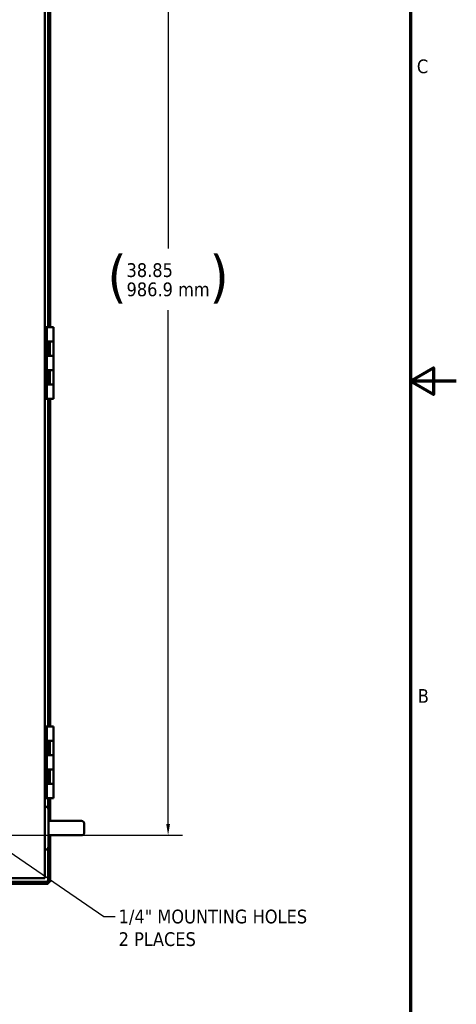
# Model space of a CAD drawing. Header units: inches. Extents: x 0 to 136, y 2 to 86.
# Tile 25 of 27: x 120 to 136, y 22 to 57. Entities that reach past the tile are written whole.
import ezdxf

# ---------------------------------------------------------------- set-up
doc = ezdxf.new("R2010")
doc.units = ezdxf.units.IN
doc.header["$LTSCALE"] = 4
doc.header["$MEASUREMENT"] = 0
for name, color, linetype, lineweight in [('Border (ANSI)', 7, 'Continuous', 70), ('Dimension (ANSI)', 7, 'Continuous', 25), ('Symbol (ANSI)', 7, 'Continuous', 25), ('Visible (ANSI)', 7, 'Continuous', 50)]:
    doc.layers.add(name, color=color, linetype=linetype, lineweight=lineweight)
doc.styles.add('Dimension Text', font='tahoma.ttf')
doc.styles.add('Note Text (ANSI)', font='tahoma.ttf')
doc.dimstyles.new('Default (ANSI)$7', dxfattribs={"dimscale": 4, "dimtxt": 0.12, "dimasz": 0.098425, "dimexe": 0.125, "dimexo": 0.0625, "dimgap": 0.031496, "dimtad": 0, "dimtih": 1, "dimtoh": 1, "dimrnd": 1e-08, "dimzin": 4, "dimdsep": 46, "dimtxsty": 'Note Text (ANSI)', "dimcen": 0.09, "dimdle": 0.393701, "dimclrd": 256, "dimclre": 256, "dimclrt": 256, "dimadec": 0, "dimazin": 1, "dimtfac": 1, "dimtofl": 0, "dimtmove": 0, "dimatfit": 3, "dimfxl": 1, "dimtolj": 1, "dimtzin": 4, "dimlwd": -1, "dimlwe": -1, "dimarcsym": 0})
doc.dimstyles.new('Dual Dimension', dxfattribs={"dimscale": 4, "dimtxt": 0.12, "dimasz": 0.098425, "dimexe": 0.125, "dimexo": 0.0625, "dimgap": 0.031496, "dimtad": 0, "dimtih": 1, "dimtoh": 1, "dimrnd": 1e-08, "dimzin": 4, "dimdsep": 46, "dimtxsty": 'Dimension Text', "dimcen": 0.09, "dimdle": 0.393701, "dimclrd": 256, "dimclre": 256, "dimclrt": 256, "dimadec": 0, "dimazin": 1, "dimtfac": 1, "dimtofl": 0, "dimtmove": 0, "dimatfit": 3, "dimfxl": 1, "dimtolj": 1, "dimtzin": 4, "dimlwd": -1, "dimlwe": -1, "dimarcsym": 0})

# ---------------------------------------------------------------- blocks, each defined once
blk = doc.blocks.new('Borders Default Border')
at = {"layer": 'Border (ANSI)', "flags": 128}
for points in [[(0.5, 1), (0.5, 21), (33.5, 21), (33.5, 1), (0.5, 1)], [(33.9, 11), (33.5, 11), (33.7, 11.1155), (33.7, 10.8845), (33.5, 11)]]:
    blk.add_lwpolyline(points, dxfattribs=at)
at = {"layer": 'Border (ANSI)', "char_height": 0.12, "attachment_point": 7, "style": 'Dimension Text'}
for s, insert in [('C', (33.5557, 13.6879)), ('B', (33.5634, 8.19))]:
    blk.add_mtext(s, dxfattribs=dict(at, insert=insert))
blk = doc.blocks.new('*D15')
at = {"layer": 'Defpoints', "color": 0, "transparency": 16777216}
for p in [(116.276, 66.984), (125.535, 66.984), (119.233, 28.131)]:
    blk.add_point(p, dxfattribs=at)
at = {"layer": 'Dimension (ANSI)', "transparency": 16777216}
for p, q in [((116.526, 66.984), (126.035, 66.984)), ((125.535, 66.59), (125.535, 48.635)), ((125.535, 28.525), (125.535, 46.48)), ((119.483, 28.131), (126.035, 28.131))]:
    blk.add_line(p, q, dxfattribs=at)
for points in [[(125.469, 66.59), (125.601, 66.59), (125.535, 66.984)], [(125.469, 28.525), (125.601, 28.525), (125.535, 28.131)]]:
    blk.add_solid(points, dxfattribs=at)
at = {"layer": 'Dimension (ANSI)', "transparency": 16777216, "insert": (125.535, 47.558), "char_height": 0.48, "attachment_point": 5, "style": 'Dimension Text'}
blk.add_mtext('\\A1;{\\H3.0x;(}\\S38.85^ 986.9 mm;{\\H3.0x;)}', dxfattribs=at)

msp = doc.modelspace()

# ---------------------------------------------------------------- linework, layer by layer
at = {"layer": 'Visible (ANSI)'}
for p, q in [((121.233, 65.631), (121.233, 26.631)), ((121.417, 58.013), (121.417, 47.413)), ((121.343, 57.379), (121.343, 47.413)), ((121.343, 45.882), (121.343, 47.413)), ((121.417, 47.413), (121.343, 47.413)), ((121.417, 45.882), (121.417, 47.413)), ((121.292, 45.882), (121.233, 45.882)), ((121.292, 45.882), (121.295, 45.882)), ((121.292, 45.882), (121.292, 43.382)), ((121.295, 45.882), (121.3, 45.882)), ((121.534, 45.882), (121.3, 45.882)), ((121.3, 45.382), (121.3, 45.882)), ((121.534, 45.882), (121.534, 45.382)), ((121.292, 45.298), (121.316, 45.298)), ((121.3, 45.382), (121.312, 45.382)), ((121.534, 45.382), (121.312, 45.382)), ((121.316, 44.965), (121.316, 45.298)), ((121.346, 44.882), (121.346, 45.382)), ((121.409, 45.382), (121.409, 44.882)), ((121.534, 45.382), (121.409, 45.382)), ((121.534, 45.382), (121.534, 44.882)), ((121.292, 44.965), (121.316, 44.965)), ((121.3, 44.382), (121.3, 44.882)), ((121.3, 44.882), (121.312, 44.882)), ((121.534, 44.882), (121.312, 44.882)), ((121.534, 44.882), (121.409, 44.882)), ((121.534, 44.882), (121.534, 44.382)), ((121.292, 44.298), (121.316, 44.298)), ((121.3, 44.382), (121.312, 44.382)), ((121.534, 44.382), (121.312, 44.382)), ((121.316, 43.965), (121.316, 44.298)), ((121.343, 44.382), (121.343, 43.882)), ((121.409, 44.382), (121.409, 43.882)), ((121.534, 44.382), (121.409, 44.382)), ((121.534, 44.382), (121.534, 43.882)), ((121.292, 43.965), (121.316, 43.965)), ((121.3, 43.382), (121.3, 43.882)), ((121.3, 43.882), (121.312, 43.882)), ((121.534, 43.882), (121.312, 43.882)), ((121.534, 43.882), (121.409, 43.882)), ((121.534, 43.882), (121.534, 43.382)), ((121.292, 43.382), (121.233, 43.382)), ((121.292, 43.382), (121.295, 43.382)), ((121.295, 43.382), (121.3, 43.382)), ((121.534, 43.382), (121.3, 43.382)), ((121.343, 43.382), (121.343, 31.964)), ((121.417, 43.382), (121.417, 31.964)), ((121.292, 31.933), (121.233, 31.933)), ((121.292, 31.933), (121.295, 31.933)), ((121.292, 31.933), (121.292, 29.433)), ((121.295, 31.933), (121.3, 31.933)), ((121.534, 31.933), (121.3, 31.933)), ((121.3, 31.433), (121.3, 31.933)), ((121.343, 31.933), (121.343, 31.964)), ((121.417, 31.964), (121.343, 31.964)), ((121.417, 31.933), (121.417, 31.964)), ((121.534, 31.933), (121.534, 31.433)), ((121.292, 31.349), (121.316, 31.349)), ((121.3, 31.433), (121.312, 31.433)), ((121.534, 31.433), (121.312, 31.433)), ((121.316, 31.016), (121.316, 31.349)), ((121.346, 30.933), (121.346, 31.433)), ((121.409, 31.433), (121.409, 30.933)), ((121.534, 31.433), (121.409, 31.433)), ((121.534, 31.433), (121.534, 30.933)), ((121.292, 31.016), (121.316, 31.016)), ((121.3, 30.433), (121.3, 30.933)), ((121.3, 30.933), (121.312, 30.933)), ((121.534, 30.933), (121.312, 30.933)), ((121.534, 30.933), (121.409, 30.933)), ((121.534, 30.933), (121.534, 30.433)), ((121.292, 30.349), (121.316, 30.349)), ((121.3, 30.433), (121.312, 30.433)), ((121.534, 30.433), (121.312, 30.433)), ((121.316, 30.016), (121.316, 30.349)), ((121.346, 29.933), (121.346, 30.433)), ((121.409, 30.433), (121.409, 29.933)), ((121.534, 30.433), (121.409, 30.433)), ((121.534, 30.433), (121.534, 29.933)), ((121.292, 30.016), (121.316, 30.016)), ((121.3, 29.433), (121.3, 29.933)), ((121.3, 29.933), (121.312, 29.933)), ((121.534, 29.933), (121.312, 29.933)), ((121.534, 29.933), (121.409, 29.933)), ((121.534, 29.933), (121.534, 29.433)), ((121.292, 29.433), (121.233, 29.433)), ((121.292, 29.433), (121.295, 29.433)), ((121.295, 29.433), (121.3, 29.433)), ((121.534, 29.433), (121.3, 29.433)), ((121.343, 29.402), (121.343, 29.433)), ((121.343, 29.402), (121.343, 29.084)), ((121.417, 29.402), (121.343, 29.402)), ((121.417, 29.402), (121.417, 29.433)), ((121.417, 29.402), (121.417, 28.631)), ((121.258, 29.131), (121.233, 29.131)), ((121.358, 29.031), (121.358, 27.731)), ((121.73, 28.631), (121.358, 28.631)), ((122.508, 28.631), (121.73, 28.631)), ((122.608, 28.231), (122.608, 28.531)), ((121.73, 28.131), (121.358, 28.131)), ((121.417, 28.131), (121.417, 26.507)), ((121.73, 28.131), (122.508, 28.131)), ((121.258, 27.631), (121.233, 27.631)), ((121.343, 27.679), (121.343, 26.507)), ((121.119, 26.631), (93.346, 26.631)), ((121.343, 26.507), (110.61, 26.507)), ((121.119, 26.631), (121.233, 26.631)), ((121.303, 26.546), (121.343, 26.507)), ((121.303, 26.546), (121.343, 26.507)), ((121.343, 26.433), (121.343, 26.507)), ((121.417, 26.507), (121.343, 26.507)), ((121.343, 26.433), (110.061, 26.433))]:
    msp.add_line(p, q, dxfattribs=at)
for centre, start, end in [((121.258, 29.031), 0, 90), ((122.508, 28.531), 0, 90), ((122.508, 28.231), 270, 0), ((121.258, 27.731), 270, 0)]:
    msp.add_arc(centre, 0.1, start, end, dxfattribs=at)

# ---------------------------------------------------------------- block references
at = {"xscale": 4, "yscale": 4, "zscale": 4}
msp.add_blockref('Borders Default Border', (0, 0), dxfattribs=at)

# ---------------------------------------------------------------- texts
at = {"layer": 'Symbol (ANSI)', "insert": (123.807, 25.533), "char_height": 0.48, "width": 6.9919, "attachment_point": 1, "line_spacing_factor": 0.987884, "style": 'Note Text (ANSI)'}
msp.add_mtext('\\fTahoma|b0|i0;1/4" MOUNTING HOLES\\P\\fTahoma|b0|i0;2 PLACES', dxfattribs=at)

# ---------------------------------------------------------------- dimensions: what is measured, and where the dimension line sits
at = {"layer": 'Dimension (ANSI)'}
dim = msp.add_linear_dim(base=(125.535, 66.984), p1=(119.233, 28.131), p2=(116.276, 66.984), angle=270, text='{\\H3.0x;(}\\S<>^ 986.9 mm;{\\H3.0x;)}', dimstyle='Dual Dimension', override={"dimgap": 0.031496, "dimdec": 2, "dimpost": '\\X', "dimtol": 0, "dimlim": 0, "dimtp": 0, "dimtm": 0, "dimtdec": 2, "dimatfit": 1}, dxfattribs=at)
dim.commit()
dim.dimension.update_dxf_attribs({"geometry": '*D15', "text_midpoint": (125.535, 47.558), "dimtype": 160})

# ---------------------------------------------------------------- leaders
at = {"layer": 'Symbol (ANSI)', "annotation_type": 0, "has_hookline": 1, "hookline_direction": 0, "text_width": 6.904}
msp.add_leader([(119.315, 28.018), (123.288, 25.293), (123.681, 25.293)], dimstyle='Default (ANSI)$7', override={"dimtad": 0}, dxfattribs=at)

doc.saveas('drawing.dxf')
